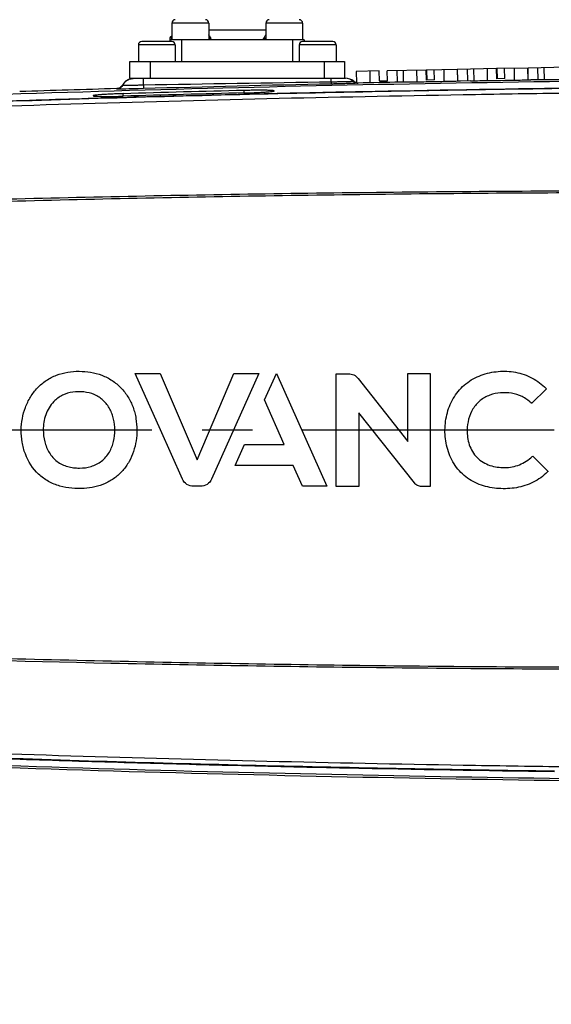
# Model space of a CAD drawing. Header units: millimetres. Extents: x 7426 to 8300, y 123 to 421.
# Tile 179 of 197: x 8137.32 to 8141.28, y 370.08 to 377.43. Entities that reach past the tile are written whole.
import ezdxf

# ---------------------------------------------------------------- set-up
doc = ezdxf.new("R2010")
doc.units = ezdxf.units.MM
doc.linetypes.add('CENTER', pattern=[0.6, 0.375, -0.075, 0.075, -0.075])
for name, color, linetype in [('中心线', 7, 'CENTER'), ('外形图', 7, 'Continuous'), ('尺寸标注', 7, 'Continuous'), ('运动范围', 7, 'Continuous')]:
    doc.layers.add(name, color=color, linetype=linetype)
doc.styles.add('微软雅黑', font='msyh.ttc')
doc.dimstyles.new('尺寸标注_1_20比例', dxfattribs={"dimtxt": 1.5, "dimasz": 1.25, "dimexe": 0.5, "dimexo": 0.4, "dimgap": 0.5, "dimtad": 1, "dimdec": 1, "dimlfac": 20, "dimdsep": 46, "dimtxsty": '微软雅黑', "dimcen": 0.09, "dimadec": 0, "dimazin": 0, "dimtp": 0.01, "dimtm": 0.01, "dimtfac": 1, "dimtdec": 1, "dimtofl": 0, "dimtmove": 0, "dimatfit": 3, "dimfxl": 1, "dimtolj": 1, "dimarcsym": 0})

# ---------------------------------------------------------------- blocks, each defined once
blk = doc.blocks.new('*D1279')
at = {"layer": 'Defpoints', "color": 0}
for p in [(8163.1407, 403.1778), (8093.7172, 293.7489), (8143.3418, 293.7489)]:
    blk.add_point(p, dxfattribs=at)
at = {"layer": '尺寸标注', "color": 0, "lineweight": -2}
for p, q in [((8162.7407, 403.1778), (8093.2172, 403.1778)), ((8093.7172, 401.9278), (8093.7172, 294.9989)), ((8142.9418, 293.7489), (8093.2172, 293.7489))]:
    blk.add_line(p, q, dxfattribs=at)
at = {"layer": '尺寸标注', "color": 0}
for points in [[(8093.9255, 401.9278), (8093.5088, 401.9278), (8093.7172, 403.1778)], [(8093.5088, 294.9989), (8093.9255, 294.9989), (8093.7172, 293.7489)]]:
    blk.add_solid(points, dxfattribs=at)
at = {"layer": '尺寸标注', "color": 0, "insert": (8092.4381, 348.4634), "char_height": 1.5, "attachment_point": 5, "rotation": 90, "style": '微软雅黑'}
blk.add_mtext('\\A1;2188.6', dxfattribs=at)

msp = doc.modelspace()

# ---------------------------------------------------------------- linework, layer by layer
at = {"layer": '中心线', "linetype": 'CENTER', "ltscale": 5}
msp.add_line((8127.4285, 374.3629), (8169.2561, 374.3629), dxfattribs=at)
at = {"layer": '外形图', "color": 7, "linetype": 'Continuous'}
for p, q in [((8138.4532, 377.4004), (8138.4532, 377.2754)), ((8138.7282, 377.4004), (8138.4532, 377.4004)), ((8138.7282, 377.4004), (8138.7282, 377.2754)), ((8139.1532, 377.4004), (8139.1532, 377.2754)), ((8139.4282, 377.4004), (8139.1532, 377.4004)), ((8139.4282, 377.4004), (8139.4282, 377.2754)), ((8138.7321, 377.3504), (8139.1532, 377.3504)), ((8138.4532, 377.2629), (8138.2282, 377.2629)), ((8138.4408, 377.2895), (8138.4407, 377.2903)), ((8138.4407, 377.2629), (8138.4407, 377.2895)), ((8139.4407, 377.2754), (8138.4407, 377.2754)), ((8138.4507, 377.3004), (8138.4507, 377.2759)), ((8138.5254, 377.2754), (8138.5254, 377.1129)), ((8138.7285, 377.2854), (8138.744, 377.2854)), ((8139.1375, 377.2854), (8139.153, 377.2854)), ((8139.3561, 377.1129), (8139.3561, 377.2754)), ((8139.6532, 377.2629), (8139.4282, 377.2629)), ((8139.4407, 377.2754), (8139.4407, 377.2629)), ((8138.2032, 377.2379), (8138.2032, 377.1129)), ((8138.4782, 377.2379), (8138.2032, 377.2379)), ((8138.4782, 377.2379), (8138.4782, 377.1129)), ((8139.4032, 377.2379), (8139.4032, 377.1129)), ((8139.6782, 377.2379), (8139.4032, 377.2379)), ((8139.6782, 377.2379), (8139.6782, 377.1129)), ((8138.1407, 376.9879), (8138.1407, 377.1129)), ((8138.1407, 377.1129), (8139.7407, 377.1129)), ((8138.2907, 377.1129), (8138.2907, 376.9879)), ((8139.5907, 376.9879), (8139.5907, 377.1129)), ((8139.7407, 377.1129), (8139.7407, 376.9879)), ((8139.9997, 377.0428), (8139.8276, 377.0394)), ((8139.8276, 377.0394), (8139.8293, 376.9548)), ((8139.9286, 377.0414), (8139.9303, 376.9569)), ((8140.0011, 376.9678), (8139.9997, 377.0428)), ((8140.3496, 377.0497), (8140.0596, 377.044)), ((8140.0611, 376.969), (8140.0596, 377.044)), ((8140.1307, 377.0454), (8140.1323, 376.9608)), ((8140.1775, 377.0463), (8140.1792, 376.9615)), ((8140.2786, 377.0483), (8140.2803, 376.9618)), ((8140.3511, 376.9747), (8140.3496, 377.0497)), ((8140.5816, 377.0542), (8140.3525, 377.0497)), ((8140.3525, 377.0497), (8140.354, 376.9747)), ((8140.411, 376.9759), (8140.4096, 377.0509)), ((8140.4806, 377.0522), (8140.4823, 376.9655)), ((8140.5816, 377.0542), (8140.5833, 376.9688)), ((8140.8745, 377.06), (8140.5845, 377.0543)), ((8140.586, 376.9793), (8140.5845, 377.0543)), ((8140.6556, 377.0557), (8140.6572, 376.9703)), ((8140.7024, 377.0566), (8140.7041, 376.9709)), ((8140.8035, 377.0586), (8140.8052, 376.971)), ((8140.876, 376.985), (8140.8745, 377.06)), ((8141.1065, 377.0645), (8140.8774, 377.06)), ((8140.8774, 377.06), (8140.8789, 376.985)), ((8140.9359, 376.9862), (8140.9345, 377.0611)), ((8141.0055, 377.0625), (8141.0072, 376.9742)), ((8141.1065, 377.0645), (8141.1082, 376.9774)), ((8141.3994, 377.0703), (8141.1094, 377.0646)), ((8141.1109, 376.9896), (8141.1094, 377.0646)), ((8141.1805, 377.066), (8141.1822, 376.9787)), ((8141.2273, 377.0669), (8141.2291, 376.9792)), ((8138.1407, 376.9879), (8139.7468, 376.9879)), ((8139.8093, 376.966), (8139.808, 376.9638)), ((8140.0011, 376.9678), (8140.0611, 376.969)), ((8140.3509, 376.9629), (8140.3794, 376.9634)), ((8140.411, 376.9759), (8140.3511, 376.9747)), ((8140.3794, 376.9634), (8140.4116, 376.964)), ((8140.586, 376.9793), (8140.5831, 376.9792)), ((8140.6062, 376.9694), (8140.6812, 376.9707)), ((8140.8758, 376.9719), (8140.9043, 376.9724)), ((8140.9359, 376.9862), (8140.876, 376.985)), ((8140.9043, 376.9724), (8140.9365, 376.9729)), ((8141.1109, 376.9896), (8141.108, 376.9895)), ((8141.1311, 376.978), (8141.2061, 376.9791)), ((8138.0417, 376.9075), (8138.0416, 376.9108)), ((8138.0845, 376.9343), (8138.084, 376.9365)), ((8138.2411, 376.9107), (8138.2006, 376.9096)), ((8138.9908, 376.8972), (8138.9908, 376.8784)), ((8139.8415, 376.9551), (8139.8415, 376.9518)), ((8138.0907, 376.8545), (8138.0907, 376.8733)), ((8138.3675, 374.3629), (8138.1789, 374.7834)), ((8138.1789, 374.7834), (8138.3659, 374.7834)), ((8138.3659, 374.7834), (8138.6408, 374.1407)), ((8138.6408, 374.1407), (8138.9157, 374.7834)), ((8139.1027, 374.7834), (8138.7495, 373.996)), ((8138.9157, 374.7834), (8139.1027, 374.7834)), ((8139.1447, 374.588), (8139.2324, 374.7834)), ((8139.2324, 374.7834), (8139.6098, 373.9423)), ((8139.6794, 373.9417), (8139.6794, 374.7828)), ((8139.6794, 374.7828), (8139.7702, 374.7828)), ((8140.2134, 374.2777), (8140.2134, 374.784)), ((8140.2134, 374.784), (8140.3805, 374.784)), ((8140.3805, 374.784), (8140.3805, 373.9417)), ((8139.8423, 374.7473), (8140.2134, 374.2777)), ((8141.2478, 374.669), (8141.1358, 374.5608)), ((8141.244, 374.6728), (8141.2478, 374.669)), ((8139.2898, 374.2554), (8139.1447, 374.588)), ((8141.1358, 374.5608), (8141.1322, 374.5644)), ((8139.8466, 374.4917), (8139.8466, 373.9417)), ((8140.263, 373.9671), (8139.8466, 374.4917)), ((8138.532, 373.9962), (8138.3675, 374.3629)), ((8138.9254, 374.0989), (8138.9956, 374.2554)), ((8138.9956, 374.2554), (8139.2898, 374.2554)), ((8141.1405, 374.1649), (8141.1442, 374.1686)), ((8141.1442, 374.1686), (8141.2584, 374.0531)), ((8139.3573, 374.0989), (8138.9254, 374.0989)), ((8139.4273, 373.9423), (8139.3573, 374.0989)), ((8141.2584, 374.0531), (8141.2547, 374.0494)), ((8138.6669, 373.9425), (8138.6147, 373.9425)), ((8139.6098, 373.9423), (8139.4273, 373.9423)), ((8139.8466, 373.9417), (8139.6794, 373.9417)), ((8140.3805, 373.9417), (8140.3149, 373.9417))]:
    msp.add_line(p, q, dxfattribs=at)
for centre, radius, start, end in [((8138.4782, 377.4004), 0.025, 90, 180), ((8138.7032, 377.4004), 0.025, 0, 90), ((8139.1782, 377.4004), 0.025, 90, 180), ((8139.4032, 377.4004), 0.025, 0, 90), ((8138.2282, 377.2379), 0.025, 90, 180), ((8138.4507, 377.2904), 0.01, 90, 180.44783), ((8138.4532, 377.2379), 0.025, 0, 90), ((8138.545, 377.1838), 0.2235, 33.48366, 34.91118), ((8139.3365, 377.1838), 0.2235, 145.08875, 146.51786), ((8139.4282, 377.2379), 0.025, 90, 180), ((8139.6532, 377.2379), 0.025, 0, 90), ((8138.1714, 376.8879), 0.1, 107.33649, 150.92731), ((8138.173, 376.8879), 0.1, 108.33722, 152.34852), ((8144.0528, 65.0987), 311.8918, 90.810424, 91.067738), ((8139.743, 376.8885), 0.0993, 88.00868, 89.99875), ((8139.743, 376.8879), 0.1, 49.43356, 88.02623), ((8139.7468, 376.8879), 0.1, 51.38153, 90.00971), ((8143.2721, 197.2815), 179.7054, 91.667869, 91.898614), ((8143.7641, 180.2087), 196.7463, 91.390223, 91.652421), ((8144.0044, 171.0478), 205.9436, 91.213993, 91.603615), ((8137.9595, 381.1238), 4.2712, 270.64395, 270.82506), ((8137.9512, 381.663), 4.8105, 270.83079, 271.66176), ((8143.7632, 180.2254), 196.711, 91.390188, 91.652437)]:
    msp.add_arc(centre, radius, start, end, dxfattribs=at)
for points, knots in [([(8138.4408, 377.2895), (8138.4407, 377.2902), (8138.4411, 377.2913), (8138.4417, 377.2921), (8138.4419, 377.2923)], [0, 0, 0, 0, 0.689437, 1, 1, 1, 1]), ([(8138.4414, 377.2752), (8138.4422, 377.2767), (8138.4441, 377.2782), (8138.4463, 377.279), (8138.4469, 377.2792)], [0, 0, 0, 0, 0.723681, 1, 1, 1, 1]), ([(8138.4419, 377.2923), (8138.4424, 377.2929), (8138.4448, 377.295), (8138.4482, 377.2959), (8138.4507, 377.296)], [0, 0, 0, 0, 0.217975, 1, 1, 1, 1]), ([(8138.7314, 377.3071), (8138.7328, 377.3051), (8138.7373, 377.2981), (8138.7414, 377.2908), (8138.744, 377.2854)], [0, 0, 0, 0, 0.286275, 1, 1, 1, 1]), ([(8139.1417, 377.2758), (8139.141, 377.276), (8139.1387, 377.2769), (8139.137, 377.2792), (8139.1368, 377.2809)], [0, 0, 0, 0, 0.298504, 1, 1, 1, 1]), ([(8139.1501, 377.3071), (8139.1487, 377.3051), (8139.1442, 377.2981), (8139.1401, 377.2908), (8139.1375, 377.2854)], [0, 0, 0, 0, 0.286272, 1, 1, 1, 1]), ([(8138.2409, 376.9364), (8138.241, 376.9435), (8138.2411, 376.9536), (8138.2413, 376.9661), (8138.2414, 376.9736), (8138.2417, 376.9794), (8138.2416, 376.984), (8138.2422, 376.986), (8138.2419, 376.9879), (8138.2422, 376.9879)], [0, 0, 0, 0, 0.412873, 0.585632, 0.731048, 0.846889, 0.931097, 0.982357, 1, 1, 1, 1]), ([(8139.6414, 376.9594), (8139.6415, 376.9574), (8139.6415, 376.954), (8139.6417, 376.9494), (8139.6417, 376.947), (8139.6415, 376.9452), (8139.6411, 376.9451)], [0, 0, 0, 0, 0.415657, 0.726595, 0.92111, 1, 1, 1, 1]), ([(8139.6414, 376.9594), (8139.6418, 376.9654), (8139.642, 376.9745), (8139.6421, 376.9837), (8139.6418, 376.9868)], [0, 0, 0, 0, 0.659649, 1, 1, 1, 1]), ([(8139.808, 376.9638), (8139.8079, 376.9636), (8139.8063, 376.9639), (8139.8044, 376.9633), (8139.8001, 376.9633), (8139.7947, 376.963), (8139.7877, 376.9628), (8139.7757, 376.9624), (8139.7575, 376.9619), (8139.7326, 376.9612), (8139.7042, 376.9606), (8139.6734, 376.96), (8139.6522, 376.9596), (8139.6414, 376.9594)], [0, 0, 0, 0, 0.005111, 0.019757, 0.043803, 0.077057, 0.119168, 0.169709, 0.294206, 0.445639, 0.618257, 0.805647, 1, 1, 1, 1]), ([(8139.6418, 376.9868), (8139.6418, 376.9871), (8139.6417, 376.9873), (8139.6417, 376.9879), (8139.6416, 376.9879)], [0, 0, 0, 0, 0.736363, 1, 1, 1, 1]), ([(8140.1563, 376.9607), (8140.1563, 376.9606), (8140.157, 376.9608), (8140.1577, 376.9606), (8140.1595, 376.9606), (8140.1629, 376.9605), (8140.1688, 376.9606), (8140.1739, 376.9606), (8140.1769, 376.9606)], [0, 0, 0, 0, 0.016173, 0.063906, 0.143049, 0.253352, 0.566389, 1, 1, 1, 1]), ([(8140.1769, 376.9606), (8140.1868, 376.9607), (8140.2448, 376.9612), (8140.3028, 376.9621), (8140.3509, 376.9629)], [0, 0, 0, 0, 0.17101, 1, 1, 1, 1]), ([(8140.4116, 376.964), (8140.4298, 376.9643), (8140.4878, 376.9655), (8140.5458, 376.9668), (8140.5857, 376.968)], [0, 0, 0, 0, 0.312828, 1, 1, 1, 1]), ([(8140.5857, 376.968), (8140.5887, 376.9681), (8140.5938, 376.9683), (8140.5997, 376.9685), (8140.603, 376.9687), (8140.6048, 376.9687), (8140.6055, 376.9689), (8140.6062, 376.9688), (8140.6062, 376.9689)], [0, 0, 0, 0, 0.433648, 0.746673, 0.85697, 0.936107, 0.983834, 1, 1, 1, 1]), ([(8140.6812, 376.9702), (8140.6812, 376.9701), (8140.6819, 376.9702), (8140.6826, 376.97), (8140.6844, 376.9701), (8140.6878, 376.97), (8140.6937, 376.97), (8140.6988, 376.97), (8140.7018, 376.97)], [0, 0, 0, 0, 0.016178, 0.063915, 0.14306, 0.253363, 0.566398, 1, 1, 1, 1]), ([(8140.7018, 376.97), (8140.7117, 376.97), (8140.7697, 376.9704), (8140.8277, 376.9712), (8140.8758, 376.9719)], [0, 0, 0, 0, 0.171014, 1, 1, 1, 1]), ([(8140.9365, 376.9729), (8140.9547, 376.9732), (8141.0127, 376.9743), (8141.0708, 376.9754), (8141.1106, 376.9766)], [0, 0, 0, 0, 0.312827, 1, 1, 1, 1]), ([(8141.1106, 376.9766), (8141.1136, 376.9767), (8141.1187, 376.9768), (8141.1246, 376.977), (8141.128, 376.9772), (8141.1297, 376.9772), (8141.1305, 376.9774), (8141.1312, 376.9773), (8141.1312, 376.9774)], [0, 0, 0, 0, 0.433657, 0.746684, 0.85698, 0.936115, 0.983839, 1, 1, 1, 1]), ([(8141.2061, 376.9785), (8141.2061, 376.9784), (8141.2068, 376.9786), (8141.2076, 376.9784), (8141.2093, 376.9784), (8141.2127, 376.9783), (8141.2187, 376.9783), (8141.2238, 376.9783), (8141.2268, 376.9783)], [0, 0, 0, 0, 0.016189, 0.063946, 0.143112, 0.253429, 0.566442, 1, 1, 1, 1]), ([(8141.2268, 376.9783), (8141.2367, 376.9784), (8141.2947, 376.9786), (8141.3526, 376.9793), (8141.4007, 376.9799)], [0, 0, 0, 0, 0.171063, 1, 1, 1, 1]), ([(8141.3073, 371.811), (8140.7886, 371.8186), (8140.0106, 371.8321), (8138.9734, 371.8555), (8138.1956, 371.8759), (8137.4178, 371.8996), (8136.6402, 371.9267), (8135.8626, 371.9575), (8135.2149, 371.9865), (8134.6967, 372.0118), (8134.3082, 372.0319), (8133.9197, 372.0532), (8133.5313, 372.0752), (8133.143, 372.0991), (8132.7548, 372.1252), (8132.4309, 372.142), (8132.1724, 372.1649), (8131.9794, 372.1913), (8131.7891, 372.2334), (8131.604, 372.295), (8131.4253, 372.3729), (8131.2537, 372.4657), (8131.091, 372.573), (8130.8877, 372.7348), (8130.6616, 372.9698), (8130.4439, 373.2946), (8130.2869, 373.6528), (8130.1949, 374.0329), (8130.171, 374.4233), (8130.2162, 374.8118), (8130.3285, 375.1863), (8130.5049, 375.5354), (8130.7399, 375.848), (8130.9785, 376.0703), (8131.1902, 376.2208), (8131.3586, 376.3191), (8131.5349, 376.4024), (8131.7176, 376.4707), (8131.9058, 376.5217), (8132.0982, 376.5527), (8132.2921, 376.5706), (8132.4862, 376.5846), (8132.6804, 376.5972), (8132.9392, 376.6133), (8133.2627, 376.6341), (8133.6511, 376.6573), (8134.0395, 376.6793), (8134.428, 376.7002), (8134.8166, 376.7199), (8135.3347, 376.7448), (8135.9825, 376.7733), (8136.7601, 376.8035), (8137.5377, 376.83), (8138.3155, 376.8532), (8139.0934, 376.8731), (8140.1306, 376.8959), (8140.9086, 376.9091), (8141.4273, 376.9164)], [0, 0, 0, 0, 0.062493, 0.093739, 0.124986, 0.156232, 0.187479, 0.218725, 0.249972, 0.265595, 0.281218, 0.296842, 0.312465, 0.328089, 0.343712, 0.359332, 0.367153, 0.374973, 0.382782, 0.390602, 0.398429, 0.406249, 0.414066, 0.421885, 0.43751, 0.453133, 0.468756, 0.48438, 0.500003, 0.515627, 0.53125, 0.546874, 0.562497, 0.578122, 0.58594, 0.593756, 0.601578, 0.609406, 0.617222, 0.625028, 0.63285, 0.64067, 0.648479, 0.656288, 0.671912, 0.687535, 0.703158, 0.718782, 0.734405, 0.750028, 0.781275, 0.812521, 0.843768, 0.875014, 0.906261, 0.937507, 1, 1, 1, 1]), ([(8141.4273, 376.9121), (8140.6757, 376.9012), (8139.1724, 376.8741), (8136.9181, 376.8091), (8135.0403, 376.7297), (8133.5391, 376.6476), (8132.7888, 376.6002), (8132.4139, 376.5743)], [0, 0, 0, 0, 0.25, 0.5, 0.749999, 0.874999, 1, 1, 1, 1]), ([(8136.2364, 376.7454), (8136.7239, 376.7647), (8137.699, 376.799), (8139.162, 376.8385), (8140.2594, 376.8602), (8140.9911, 376.8727), (8141.3569, 376.8779), (8141.7226, 376.8834), (8141.9664, 376.8865), (8142.0883, 376.8884)], [0, 0, 0, 0, 0.250014, 0.500029, 0.750044, 0.812547, 0.875051, 0.937553, 1, 1, 1, 1]), ([(8138.0609, 376.9071), (8138.0581, 376.9071), (8138.0534, 376.9071), (8138.0478, 376.9071), (8138.0447, 376.9072), (8138.043, 376.9073), (8138.0423, 376.9074), (8138.0417, 376.9074), (8138.0417, 376.9075)], [0, 0, 0, 0, 0.433173, 0.745959, 0.85616, 0.935258, 0.983087, 1, 1, 1, 1]), ([(8138.2006, 376.9096), (8138.1861, 376.9093), (8138.1395, 376.9082), (8138.0929, 376.9072), (8138.0609, 376.9071)], [0, 0, 0, 0, 0.312544, 1, 1, 1, 1]), ([(8138.2409, 376.9364), (8138.2307, 376.9362), (8138.2108, 376.9357), (8138.1818, 376.9351), (8138.1551, 376.9346), (8138.1318, 376.9343), (8138.1147, 376.9341), (8138.1034, 376.934), (8138.0968, 376.934), (8138.0918, 376.9341), (8138.0878, 376.9339), (8138.0861, 376.9343), (8138.0845, 376.934), (8138.0845, 376.9343)], [0, 0, 0, 0, 0.194847, 0.382559, 0.555355, 0.706825, 0.831228, 0.881676, 0.92366, 0.956752, 0.980605, 0.995054, 1, 1, 1, 1]), ([(8138.2409, 376.9364), (8138.241, 376.9329), (8138.2412, 376.9267), (8138.2414, 376.9189), (8138.2416, 376.9138), (8138.2414, 376.9116), (8138.2413, 376.9108), (8138.2411, 376.9107)], [0, 0, 0, 0, 0.406243, 0.721214, 0.922394, 0.976435, 1, 1, 1, 1]), ([(8139.2157, 376.8936), (8139.2157, 376.8941), (8139.2138, 376.8949), (8139.2109, 376.8955), (8139.2053, 376.8962), (8139.1942, 376.8971), (8139.1754, 376.898), (8139.1478, 376.8986), (8139.1141, 376.8988), (8139.0757, 376.8987), (8139.0341, 376.8981), (8139.0054, 376.8975), (8138.9908, 376.8972)], [0, 0, 0, 0, 0.006239, 0.021078, 0.04508, 0.078201, 0.170493, 0.294615, 0.445745, 0.618184, 0.80554, 1, 1, 1, 1]), ([(8138.9908, 376.8784), (8139.0054, 376.8788), (8139.0341, 376.8796), (8139.0758, 376.8812), (8139.1142, 376.883), (8139.1479, 376.885), (8139.1754, 376.8871), (8139.1943, 376.889), (8139.2053, 376.8905), (8139.2109, 376.8915), (8139.2138, 376.8923), (8139.2157, 376.8932), (8139.2157, 376.8936)], [0, 0, 0, 0, 0.194227, 0.381359, 0.553611, 0.704637, 0.828775, 0.921219, 0.954463, 0.978616, 0.99362, 1, 1, 1, 1]), ([(8139.8415, 376.9518), (8139.8415, 376.9515), (8139.8395, 376.9518), (8139.8373, 376.9511), (8139.8322, 376.951), (8139.8257, 376.9506), (8139.8173, 376.9502), (8139.8028, 376.9496), (8139.781, 376.9488), (8139.751, 376.9479), (8139.7168, 376.9469), (8139.6797, 376.946), (8139.6541, 376.9454), (8139.6411, 376.9451)], [0, 0, 0, 0, 0.004984, 0.019448, 0.043312, 0.076423, 0.118434, 0.168914, 0.29338, 0.444899, 0.6177, 0.805325, 1, 1, 1, 1]), ([(8138.0907, 376.8733), (8138.0761, 376.8728), (8138.0474, 376.8719), (8138.0057, 376.8702), (8137.9673, 376.8683), (8137.9336, 376.8663), (8137.9061, 376.8642), (8137.8872, 376.8624), (8137.8762, 376.8609), (8137.8706, 376.8599), (8137.8677, 376.8591), (8137.8657, 376.8582), (8137.8657, 376.8577)], [0, 0, 0, 0, 0.194219, 0.381346, 0.5536, 0.704632, 0.828778, 0.921228, 0.954474, 0.978625, 0.993625, 1, 1, 1, 1]), ([(8137.8657, 376.8577), (8137.8657, 376.8574), (8137.8668, 376.8568), (8137.8699, 376.856), (8137.8773, 376.855), (8137.8893, 376.8541), (8137.9059, 376.8534), (8137.9265, 376.8529), (8137.9609, 376.8525), (8137.9883, 376.8526), (8138.0075, 376.8529)], [0, 0, 0, 0, 0.006486, 0.020376, 0.073083, 0.158971, 0.276256, 0.42255, 0.594532, 1, 1, 1, 1]), ([(8142.0882, 376.1485), (8141.7474, 376.1476), (8141.0657, 376.1445), (8139.7024, 376.1338), (8137.9984, 376.1065), (8135.9541, 376.0513), (8134.5917, 376.0008), (8133.9106, 375.9718)], [0, 0, 0, 0, 0.125, 0.250001, 0.500001, 0.75, 1, 1, 1, 1]), ([(8133.919, 375.9556), (8134.5994, 375.9843), (8135.9603, 376.0366), (8138.0026, 376.0932), (8140.0453, 376.1274), (8141.4072, 376.1364), (8142.0882, 376.1357)], [0, 0, 0, 0, 0.25, 0.499999, 0.75, 1, 1, 1, 1]), ([(8137.3292, 374.3629), (8137.3301, 374.3915), (8137.3356, 374.4489), (8137.3581, 374.5324), (8137.396, 374.6101), (8137.4483, 374.6793), (8137.5147, 374.7351), (8137.592, 374.7747), (8137.6755, 374.7966), (8137.733, 374.8023), (8137.7616, 374.8012)], [0, 0, 0, 0, 0.125004, 0.250034, 0.375059, 0.499984, 0.625154, 0.750166, 0.875158, 1, 1, 1, 1]), ([(8137.7616, 374.8012), (8137.7903, 374.8003), (8137.8478, 374.7968), (8137.9315, 374.7743), (8138.0087, 374.7349), (8138.0756, 374.6796), (8138.1282, 374.6108), (8138.1597, 374.5458), (8138.1771, 374.491), (8138.1883, 374.4346), (8138.1914, 374.3916), (8138.1929, 374.3629)], [0, 0, 0, 0, 0.125078, 0.249988, 0.374952, 0.499925, 0.624778, 0.749793, 0.812354, 0.874837, 1, 1, 1, 1]), ([(8139.7702, 374.7828), (8139.784, 374.7828), (8139.8119, 374.7765), (8139.8338, 374.7581), (8139.8423, 374.7473)], [0, 0, 0, 0, 0.499964, 1, 1, 1, 1]), ([(8140.4898, 374.3629), (8140.4903, 374.4062), (8140.5019, 374.4933), (8140.554, 374.6144), (8140.6417, 374.7138), (8140.7577, 374.7777), (8140.8864, 374.8051), (8141.0178, 374.7994), (8141.143, 374.7568), (8141.2132, 374.7033), (8141.244, 374.6728)], [0, 0, 0, 0, 0.125019, 0.249989, 0.374917, 0.499864, 0.624935, 0.749967, 0.874973, 1, 1, 1, 1]), ([(8138.0282, 374.3629), (8138.0269, 374.3898), (8138.0233, 374.4303), (8138.0085, 374.4824), (8137.986, 374.5314), (8137.9453, 374.5865), (8137.8761, 374.6314), (8137.7963, 374.6498), (8137.7149, 374.6484), (8137.6361, 374.6265), (8137.5909, 374.5945), (8137.5727, 374.5748)], [0, 0, 0, 0, 0.125209, 0.18772, 0.250376, 0.37538, 0.500148, 0.62506, 0.750055, 0.875082, 1, 1, 1, 1]), ([(8141.1322, 374.5644), (8141.1124, 374.5834), (8141.067, 374.6161), (8140.9871, 374.6402), (8140.9042, 374.6434), (8140.8227, 374.6264), (8140.7492, 374.586), (8140.695, 374.5221), (8140.6627, 374.4452), (8140.6558, 374.3903), (8140.6547, 374.3629)], [0, 0, 0, 0, 0.125018, 0.250035, 0.375056, 0.500069, 0.625048, 0.749975, 0.874945, 1, 1, 1, 1]), ([(8137.5727, 374.5748), (8137.5459, 374.5473), (8137.5054, 374.4787), (8137.494, 374.4013), (8137.4939, 374.3629)], [0, 0, 0, 0, 0.499607, 1, 1, 1, 1]), ([(8137.7979, 373.9257), (8137.7374, 373.9224), (8137.6445, 373.9298), (8137.5313, 373.9758), (8137.4323, 374.0476), (8137.3651, 374.1542), (8137.3336, 374.2715), (8137.329, 374.3325), (8137.3292, 374.3629)], [0, 0, 0, 0, 0.24973, 0.375067, 0.50031, 0.749361, 0.87468, 1, 1, 1, 1]), ([(8137.4939, 374.3629), (8137.4936, 374.3335), (8137.5013, 374.2745), (8137.5336, 374.1912), (8137.5935, 374.1235), (8137.6615, 374.091), (8137.7195, 374.0801), (8137.7783, 374.0768), (8137.8522, 374.0859), (8137.9333, 374.1256), (8137.9716, 374.1722), (8137.9869, 374.1973)], [0, 0, 0, 0, 0.125086, 0.250179, 0.375063, 0.499961, 0.562665, 0.625397, 0.750336, 0.875128, 1, 1, 1, 1]), ([(8138.1929, 374.3629), (8138.1921, 374.3085), (8138.1803, 374.226), (8138.136, 374.126), (8138.0891, 374.0583), (8138.0288, 374.002), (8137.9339, 373.9472), (8137.852, 373.9294), (8137.7979, 373.9257)], [0, 0, 0, 0, 0.249668, 0.374899, 0.500103, 0.625347, 0.750486, 1, 1, 1, 1]), ([(8137.9869, 374.1973), (8138.0012, 374.2221), (8138.0221, 374.2766), (8138.0278, 374.3342), (8138.0282, 374.3629)], [0, 0, 0, 0, 0.49977, 1, 1, 1, 1]), ([(8141.2547, 374.0494), (8141.224, 374.018), (8141.1507, 373.9663), (8141.0234, 373.9264), (8140.8906, 373.9209), (8140.7598, 373.9451), (8140.6405, 374.0067), (8140.551, 374.1072), (8140.5003, 374.2307), (8140.489, 374.319), (8140.4898, 374.3629)], [0, 0, 0, 0, 0.124934, 0.249902, 0.374986, 0.500141, 0.625102, 0.750003, 0.874969, 1, 1, 1, 1]), ([(8140.6547, 374.3629), (8140.6549, 374.3256), (8140.6638, 374.2501), (8140.7231, 374.1506), (8140.8226, 374.091), (8140.8981, 374.0826), (8140.9353, 374.0821)], [0, 0, 0, 0, 0.250349, 0.50008, 0.749614, 1, 1, 1, 1]), ([(8140.9353, 374.0821), (8140.9729, 374.0829), (8141.0485, 374.0967), (8141.1136, 374.1387), (8141.1405, 374.1649)], [0, 0, 0, 0, 0.500159, 1, 1, 1, 1]), ([(8138.6147, 373.9425), (8138.5975, 373.9428), (8138.5623, 373.9524), (8138.5392, 373.9806), (8138.532, 373.9962)], [0, 0, 0, 0, 0.500008, 1, 1, 1, 1]), ([(8138.7495, 373.996), (8138.7423, 373.9805), (8138.7192, 373.9524), (8138.684, 373.9428), (8138.6669, 373.9425)], [0, 0, 0, 0, 0.499994, 1, 1, 1, 1]), ([(8140.3149, 373.9417), (8140.305, 373.9418), (8140.2849, 373.946), (8140.2692, 373.9594), (8140.263, 373.9671)], [0, 0, 0, 0, 0.500015, 1, 1, 1, 1]), ([(8142.0882, 372.5901), (8141.4072, 372.5895), (8140.0453, 372.5983), (8138.0026, 372.6326), (8135.9603, 372.6891), (8134.5994, 372.7414), (8133.919, 372.7702)], [0, 0, 0, 0, 0.25, 0.500001, 0.75, 1, 1, 1, 1]), ([(8133.9106, 372.7539), (8135.2727, 372.6961), (8137.3169, 372.6307), (8140.0432, 372.5862), (8141.4066, 372.5779), (8142.0882, 372.5777)], [0, 0, 0, 0, 0.499997, 0.749998, 1, 1, 1, 1]), ([(8141.3074, 371.8155), (8140.9366, 371.8208), (8140.1949, 371.8334), (8138.7118, 371.8646), (8136.1168, 371.9405), (8133.8938, 372.0501), (8132.4139, 372.1514)], [0, 0, 0, 0, 0.125001, 0.250004, 0.500008, 1, 1, 1, 1]), ([(8142.0883, 371.8376), (8141.8445, 371.8412), (8141.3568, 371.8474), (8140.3814, 371.8629), (8139.1622, 371.8873), (8137.6992, 371.9269), (8136.7242, 371.9611), (8136.2368, 371.9806)], [0, 0, 0, 0, 0.124951, 0.249959, 0.499973, 0.749986, 1, 1, 1, 1])]:
    msp.add_open_spline(points, degree=3, knots=knots, dxfattribs=at)
for points in [[(8138.4469, 377.2792), (8138.4481, 377.2796), (8138.4494, 377.2798), (8138.4507, 377.2798)], [(8138.7448, 377.2817), (8138.7448, 377.283), (8138.7445, 377.2842), (8138.744, 377.2854)], [(8139.1368, 377.2809), (8139.1366, 377.2824), (8139.1369, 377.284), (8139.1375, 377.2854)], [(8136.6308, 376.8488), (8139.1037, 376.941), (8141.5786, 376.9767), (8144.0532, 376.9941)], [(8138.1416, 376.9828), (8138.1517, 376.9861), (8138.1624, 376.9879), (8138.1731, 376.9879)], [(8139.808, 376.9638), (8139.817, 376.9561), (8139.8297, 376.9516), (8139.8415, 376.9518)], [(8139.8093, 376.966), (8139.8181, 376.9589), (8139.8301, 376.9549), (8139.8415, 376.9551)], [(8139.8415, 376.9551), (8139.9464, 376.9572), (8140.0513, 376.9593), (8140.1563, 376.9613)], [(8138.0583, 376.9141), (8138.053, 376.9121), (8138.0473, 376.9109), (8138.0416, 376.9108)], [(8138.0589, 376.9111), (8138.0535, 376.9089), (8138.0476, 376.9077), (8138.0417, 376.9075)], [(8138.084, 376.9364), (8138.0784, 376.9265), (8138.0689, 376.9182), (8138.0583, 376.9141)], [(8138.0845, 376.9343), (8138.0792, 376.9241), (8138.0696, 376.9154), (8138.0589, 376.9111)], [(8144.0588, 371.7163), (8141.5805, 371.7338), (8139.1018, 371.7695), (8136.6252, 371.8619)], [(8144.0531, 371.7316), (8141.5786, 371.7491), (8139.1036, 371.7848), (8136.6308, 371.877)]]:
    msp.add_open_spline(points, degree=3, dxfattribs=at)
at = {"layer": '运动范围'}
msp.add_arc((8163.1407, 344.3629), 58.815, 350, 225, dxfattribs=at)

# ---------------------------------------------------------------- dimensions: what is measured, and where the dimension line sits
at = {"layer": '尺寸标注'}
dim = msp.add_linear_dim(base=(8093.7172, 293.7489), p1=(8163.1407, 403.1778), p2=(8143.3418, 293.7489), angle=90, dimstyle='尺寸标注_1_20比例', dxfattribs=at)
dim.commit()
dim.dimension.update_dxf_attribs({"geometry": '*D1279', "text_midpoint": (8092.4381, 348.4634)})

doc.saveas('drawing.dxf')
